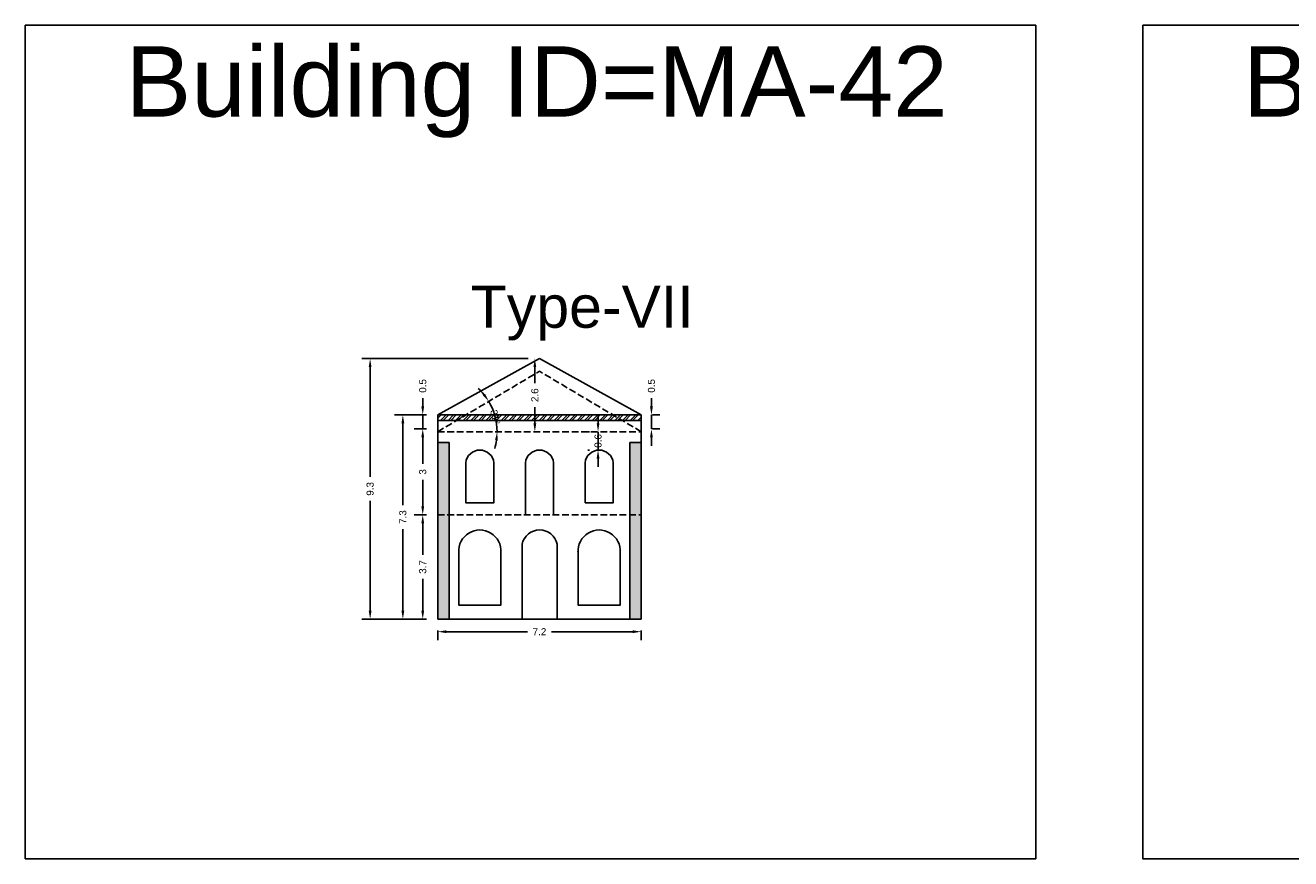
# Model space of a CAD drawing. Header units: metres. Extents: x 3416649 to 3417100, y -6712966 to -6712690.
# Tile 8 of 72: x 3416692 to 3416736, y -6712848 to -6712818. Entities that reach past the tile are written whole.
import ezdxf

# ---------------------------------------------------------------- set-up
doc = ezdxf.new("R2010")
doc.units = ezdxf.units.M
doc.linetypes.add('ACAD_ISO02W100', pattern=[15, 12, -3])
doc.layers.add('Dotted', color=7, linetype='ACAD_ISO02W100', plot=False)
doc.styles.get("Standard").update_dxf_attribs({"font": 'arial.ttf'})
doc.dimstyles.new('ISO-25', dxfattribs={"dimtxt": 0.25, "dimasz": 0.3, "dimexe": 0.3, "dimexo": 0.4, "dimgap": 0.2, "dimtad": 0, "dimdec": 1, "dimdsep": 46, "dimtxsty": 'Standard', "dimcen": 2.5, "dimadec": 0, "dimazin": 0, "dimtfac": 1, "dimtdec": 1, "dimtmove": 0, "dimatfit": 3, "dimfxl": 1, "dimarcsym": 0})

# ---------------------------------------------------------------- blocks, each defined once
blk = doc.blocks.new('*D338')
at = {"color": 0, "lineweight": -2, "transparency": 16777216}
for p, q in [((3416705.794, -6712835.416), (3416705.361, -6712835.416)), ((3416705.661, -6712835.716), (3416705.661, -6712836.843)), ((3416705.661, -6712838.826), (3416705.661, -6712837.698)), ((3416705.794, -6712839.126), (3416705.361, -6712839.126))]:
    blk.add_line(p, q, dxfattribs=at)
at = {"color": 0, "transparency": 16777216}
for points in [[(3416705.611, -6712835.716), (3416705.711, -6712835.716), (3416705.661, -6712835.416)], [(3416705.611, -6712838.826), (3416705.711, -6712838.826), (3416705.661, -6712839.126)]]:
    blk.add_solid(points, dxfattribs=at)
at = {"layer": 'Defpoints', "color": 0, "transparency": 16777216}
for p in [(3416705.661, -6712835.416), (3416706.194, -6712835.416), (3416706.194, -6712839.126)]:
    blk.add_point(p, dxfattribs=at)
at = {"color": 0, "transparency": 16777216, "insert": (3416705.661, -6712837.271), "char_height": 0.25, "attachment_point": 5, "rotation": 90}
blk.add_mtext('3.7', dxfattribs=at)
blk = doc.blocks.new('*D339')
at = {"color": 0, "lineweight": -2, "transparency": 16777216}
for start, end in [(38.9015, 47.0613), (360, 30.7418), (343.6805, 351.8403)]:
    blk.add_arc((3416706.194, -6712832.466), 2.108, start, end, dxfattribs=at)
at = {"color": 0, "transparency": 16777216}
for points in [[(3416707.875, -6712831.113), (3416707.793, -6712831.17), (3416708.006, -6712831.388)], [(3416708.231, -6712832.762), (3416708.33, -6712832.769), (3416708.302, -6712832.466)]]:
    blk.add_solid(points, dxfattribs=at)
at = {"layer": 'Defpoints', "color": 0, "transparency": 16777216}
for p in [(3416709.809, -6712830.316), (3416708.168, -6712831.728), (3416706.194, -6712832.466), (3416706.194, -6712832.466), (3416713.424, -6712832.466)]:
    blk.add_point(p, dxfattribs=at)
at = {"color": 0, "transparency": 16777216, "insert": (3416708.237, -6712831.946), "char_height": 0.25, "attachment_point": 5, "rotation": 284.2688}
blk.add_mtext('31°', dxfattribs=at)
blk = doc.blocks.new('*D340')
at = {"color": 0, "lineweight": -2, "transparency": 16777216}
for p, q in [((3416705.794, -6712832.366), (3416705.361, -6712832.366)), ((3416705.661, -6712832.666), (3416705.661, -6712833.609)), ((3416705.661, -6712835.116), (3416705.661, -6712834.173)), ((3416705.794, -6712835.416), (3416705.361, -6712835.416))]:
    blk.add_line(p, q, dxfattribs=at)
at = {"color": 0, "transparency": 16777216}
for points in [[(3416705.611, -6712832.666), (3416705.711, -6712832.666), (3416705.661, -6712832.366)], [(3416705.611, -6712835.116), (3416705.711, -6712835.116), (3416705.661, -6712835.416)]]:
    blk.add_solid(points, dxfattribs=at)
at = {"layer": 'Defpoints', "color": 0, "transparency": 16777216}
for p in [(3416705.661, -6712832.366), (3416706.194, -6712832.366), (3416706.194, -6712835.416)]:
    blk.add_point(p, dxfattribs=at)
at = {"color": 0, "transparency": 16777216, "insert": (3416705.661, -6712833.891), "char_height": 0.25, "attachment_point": 5, "rotation": 90}
blk.add_mtext('3', dxfattribs=at)
blk = doc.blocks.new('*D341')
at = {"color": 0, "lineweight": -2, "transparency": 16777216}
for p, q in [((3416706.194, -6712839.526), (3416706.194, -6712839.871)), ((3416706.494, -6712839.571), (3416709.383, -6712839.571)), ((3416713.124, -6712839.571), (3416710.234, -6712839.571)), ((3416713.424, -6712839.526), (3416713.424, -6712839.871))]:
    blk.add_line(p, q, dxfattribs=at)
at = {"color": 0, "transparency": 16777216}
for points in [[(3416706.494, -6712839.521), (3416706.494, -6712839.621), (3416706.194, -6712839.571)], [(3416713.124, -6712839.521), (3416713.124, -6712839.621), (3416713.424, -6712839.571)]]:
    blk.add_solid(points, dxfattribs=at)
at = {"layer": 'Defpoints', "color": 0, "transparency": 16777216}
for p in [(3416706.194, -6712839.126), (3416713.424, -6712839.126), (3416713.424, -6712839.571)]:
    blk.add_point(p, dxfattribs=at)
at = {"color": 0, "transparency": 16777216, "insert": (3416709.809, -6712839.571), "char_height": 0.25, "attachment_point": 5}
blk.add_mtext('7.2', dxfattribs=at)
blk = doc.blocks.new('*D342')
at = {"color": 0, "lineweight": -2, "transparency": 16777216}
for p, q in [((3416709.409, -6712829.866), (3416709.344, -6712829.866)), ((3416709.644, -6712830.166), (3416709.644, -6712830.736)), ((3416709.644, -6712832.166), (3416709.644, -6712831.596)), ((3416709.409, -6712832.466), (3416709.344, -6712832.466))]:
    blk.add_line(p, q, dxfattribs=at)
at = {"color": 0, "transparency": 16777216}
for points in [[(3416709.594, -6712830.166), (3416709.694, -6712830.166), (3416709.644, -6712829.866)], [(3416709.594, -6712832.166), (3416709.694, -6712832.166), (3416709.644, -6712832.466)]]:
    blk.add_solid(points, dxfattribs=at)
at = {"layer": 'Defpoints', "color": 0, "transparency": 16777216}
for p in [(3416709.809, -6712829.866), (3416709.644, -6712832.466), (3416709.809, -6712832.466)]:
    blk.add_point(p, dxfattribs=at)
at = {"color": 0, "transparency": 16777216, "insert": (3416709.644, -6712831.166), "char_height": 0.25, "attachment_point": 5, "rotation": 90}
blk.add_mtext('2.6', dxfattribs=at)
blk = doc.blocks.new('*D343')
at = {"color": 0, "lineweight": -2, "transparency": 16777216}
for p, q in [((3416705.661, -6712831.566), (3416705.661, -6712831.266)), ((3416705.794, -6712831.866), (3416705.361, -6712831.866)), ((3416705.661, -6712832.366), (3416705.661, -6712831.866)), ((3416705.794, -6712832.366), (3416705.361, -6712832.366)), ((3416705.661, -6712832.666), (3416705.661, -6712832.966))]:
    blk.add_line(p, q, dxfattribs=at)
at = {"color": 0, "transparency": 16777216}
for points in [[(3416705.611, -6712831.566), (3416705.711, -6712831.566), (3416705.661, -6712831.866)], [(3416705.611, -6712832.666), (3416705.711, -6712832.666), (3416705.661, -6712832.366)]]:
    blk.add_solid(points, dxfattribs=at)
at = {"layer": 'Defpoints', "color": 0, "transparency": 16777216}
for p in [(3416705.661, -6712831.866), (3416706.194, -6712831.866), (3416706.194, -6712832.366)]:
    blk.add_point(p, dxfattribs=at)
at = {"color": 0, "transparency": 16777216, "insert": (3416705.661, -6712830.837), "char_height": 0.25, "attachment_point": 5, "rotation": 90}
blk.add_mtext('0.5', dxfattribs=at)
blk = doc.blocks.new('*D344')
at = {"color": 0, "lineweight": -2, "transparency": 16777216}
for p, q in [((3416713.787, -6712831.566), (3416713.787, -6712831.266)), ((3416713.787, -6712832.366), (3416713.787, -6712831.866)), ((3416713.824, -6712831.866), (3416714.087, -6712831.866)), ((3416713.824, -6712832.366), (3416714.087, -6712832.366)), ((3416713.787, -6712832.666), (3416713.787, -6712832.966))]:
    blk.add_line(p, q, dxfattribs=at)
at = {"color": 0, "transparency": 16777216}
for points in [[(3416713.737, -6712831.566), (3416713.837, -6712831.566), (3416713.787, -6712831.866)], [(3416713.737, -6712832.666), (3416713.837, -6712832.666), (3416713.787, -6712832.366)]]:
    blk.add_solid(points, dxfattribs=at)
at = {"layer": 'Defpoints', "color": 0, "transparency": 16777216}
for p in [(3416713.424, -6712831.866), (3416713.787, -6712831.866), (3416713.424, -6712832.366)]:
    blk.add_point(p, dxfattribs=at)
at = {"color": 0, "transparency": 16777216, "insert": (3416713.787, -6712830.837), "char_height": 0.25, "attachment_point": 5, "rotation": 90}
blk.add_mtext('0.5', dxfattribs=at)
blk = doc.blocks.new('*D345')
at = {"color": 0, "lineweight": -2, "transparency": 16777216}
for p, q in [((3416705.794, -6712831.866), (3416704.654, -6712831.866)), ((3416704.954, -6712832.166), (3416704.954, -6712835.069)), ((3416704.954, -6712838.826), (3416704.954, -6712835.922)), ((3416705.794, -6712839.126), (3416704.654, -6712839.126))]:
    blk.add_line(p, q, dxfattribs=at)
at = {"color": 0, "transparency": 16777216}
for points in [[(3416704.904, -6712832.166), (3416705.004, -6712832.166), (3416704.954, -6712831.866)], [(3416704.904, -6712838.826), (3416705.004, -6712838.826), (3416704.954, -6712839.126)]]:
    blk.add_solid(points, dxfattribs=at)
at = {"layer": 'Defpoints', "color": 0, "transparency": 16777216}
for p in [(3416704.954, -6712831.866), (3416706.194, -6712831.866), (3416706.194, -6712839.126)]:
    blk.add_point(p, dxfattribs=at)
at = {"color": 0, "transparency": 16777216, "insert": (3416704.954, -6712835.496), "char_height": 0.25, "attachment_point": 5, "rotation": 90}
blk.add_mtext('7.3', dxfattribs=at)
blk = doc.blocks.new('*D346')
at = {"color": 0, "lineweight": -2, "transparency": 16777216}
for p, q in [((3416709.409, -6712829.866), (3416703.491, -6712829.866)), ((3416703.791, -6712830.166), (3416703.791, -6712834.068)), ((3416703.791, -6712838.826), (3416703.791, -6712834.923)), ((3416705.794, -6712839.126), (3416703.491, -6712839.126))]:
    blk.add_line(p, q, dxfattribs=at)
at = {"color": 0, "transparency": 16777216}
for points in [[(3416703.741, -6712830.166), (3416703.841, -6712830.166), (3416703.791, -6712829.866)], [(3416703.741, -6712838.826), (3416703.841, -6712838.826), (3416703.791, -6712839.126)]]:
    blk.add_solid(points, dxfattribs=at)
at = {"layer": 'Defpoints', "color": 0, "transparency": 16777216}
for p in [(3416703.791, -6712829.866), (3416709.809, -6712829.866), (3416706.194, -6712839.126)]:
    blk.add_point(p, dxfattribs=at)
at = {"color": 0, "transparency": 16777216, "insert": (3416703.791, -6712834.496), "char_height": 0.25, "attachment_point": 5, "rotation": 90}
blk.add_mtext('9.3', dxfattribs=at)
blk = doc.blocks.new('*D347')
at = {"color": 0, "lineweight": -2, "transparency": 16777216}
for p, q in [((3416711.89, -6712832.166), (3416711.89, -6712831.866)), ((3416711.529, -6712832.466), (3416711.59, -6712832.466)), ((3416711.89, -6712833.116), (3416711.89, -6712832.466)), ((3416711.529, -6712833.116), (3416711.59, -6712833.116)), ((3416711.89, -6712833.416), (3416711.89, -6712833.716))]:
    blk.add_line(p, q, dxfattribs=at)
at = {"color": 0, "transparency": 16777216}
for points in [[(3416711.84, -6712832.166), (3416711.94, -6712832.166), (3416711.89, -6712832.466)], [(3416711.84, -6712833.416), (3416711.94, -6712833.416), (3416711.89, -6712833.116)]]:
    blk.add_solid(points, dxfattribs=at)
at = {"layer": 'Defpoints', "color": 0, "transparency": 16777216}
for p in [(3416711.89, -6712832.466), (3416711.929, -6712832.466), (3416711.929, -6712833.116)]:
    blk.add_point(p, dxfattribs=at)
at = {"color": 0, "transparency": 16777216, "insert": (3416711.89, -6712832.791), "char_height": 0.25, "attachment_point": 5, "rotation": 90}
blk.add_mtext('0.6', dxfattribs=at)

msp = doc.modelspace()

# ---------------------------------------------------------------- hatches: boundary and pattern name
h = msp.add_hatch()
h.set_pattern_fill('ANSI32', color=256, scale=0.02)
h.set_pattern_definition([(45, (-4.114, 0), (-0.134703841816, 0.134703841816), []), (45, (-4.0242, 0), (-0.134703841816, 0.134703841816), [])])
h.paths.add_polyline_path([(3416713.424, -6712832.066), (3416713.424, -6712831.866), (3416706.194, -6712831.866), (3416706.194, -6712832.066)])
h = msp.add_hatch(color=256)
h.dxf.hatch_style = 1
h.paths.add_polyline_path([(3416713.424, -6712835.416), (3416713.024, -6712835.416), (3416713.024, -6712839.126), (3416713.424, -6712839.126)])
h.paths.add_polyline_path([(3416713.424, -6712832.849), (3416713.024, -6712832.849), (3416713.024, -6712835.416), (3416713.424, -6712835.416)])
h.paths.add_polyline_path([(3416706.594, -6712835.416), (3416706.194, -6712835.416), (3416706.194, -6712839.126), (3416706.594, -6712839.126)])
h.paths.add_polyline_path([(3416706.594, -6712832.849), (3416706.194, -6712832.849), (3416706.194, -6712835.416), (3416706.594, -6712835.416)])

# ---------------------------------------------------------------- linework, layer by layer
for points in [[(3416691.54, -6712818.02), (3416727.44, -6712818.02), (3416727.44, -6712847.639), (3416691.54, -6712847.639)], [(3416731.245, -6712818.02), (3416771.559, -6712818.02), (3416771.559, -6712847.639), (3416731.245, -6712847.639)]]:
    msp.add_lwpolyline(points, close=True)
for points in [[(3416709.809, -6712829.866), (3416706.194, -6712831.866)], [(3416709.809, -6712829.866), (3416713.424, -6712831.866)], [(3416706.194, -6712831.866), (3416713.424, -6712831.866)], [(3416706.194, -6712831.866), (3416706.194, -6712839.126)], [(3416713.424, -6712831.866), (3416713.424, -6712839.126)], [(3416706.194, -6712832.066), (3416713.424, -6712832.066)], [(3416706.594, -6712832.849), (3416706.194, -6712832.849)], [(3416706.594, -6712832.849), (3416706.594, -6712839.126)], [(3416713.024, -6712832.849), (3416713.024, -6712839.126)], [(3416713.024, -6712832.849), (3416713.424, -6712832.849)], [(3416708.439, -6712836.659), (3416708.439, -6712838.626), (3416706.939, -6712838.626), (3416706.939, -6712836.659)], [(3416706.194, -6712839.126), (3416713.424, -6712839.126)]]:
    msp.add_lwpolyline(points)
for points in [[(3416707.189, -6712833.566, -0.9), (3416708.189, -6712833.566), (3416708.189, -6712834.986), (3416707.189, -6712834.986), (3416707.189, -6712833.566)], [(3416709.309, -6712835.416), (3416709.309, -6712833.566, -0.9), (3416710.309, -6712833.566), (3416710.309, -6712835.416)], [(3416709.189, -6712839.126), (3416709.189, -6712836.459, -0.805), (3416710.439, -6712836.459), (3416710.439, -6712839.126)], [(3416711.179, -6712836.756, -1.066667), (3416712.679, -6712836.756), (3416712.676, -6712838.626), (3416711.179, -6712838.626), (3416711.179, -6712836.756), (3416711.177, -6712836.707)]]:
    msp.add_lwpolyline(points, format="xyb")
msp.add_lwpolyline([(3416711.429, -6712834.986), (3416712.429, -6712834.986), (3416712.429, -6712833.566, 0.9), (3416711.429, -6712833.566)], format="xyb", close=True)
msp.add_arc((3416707.689, -6712836.707), 0.752, 356.3048, 183.6952)
at = {"layer": 'Dotted', "ltscale": 0.02}
msp.add_line((3416706.194, -6712835.416), (3416713.424, -6712835.416), dxfattribs=at)
for points in [[(3416706.194, -6712832.466), (3416709.809, -6712830.316)], [(3416713.424, -6712832.466), (3416709.809, -6712830.316)], [(3416706.194, -6712832.466), (3416713.424, -6712832.466)]]:
    msp.add_lwpolyline(points, dxfattribs=at)

# ---------------------------------------------------------------- texts
at = {"attachment_point": 1}
for s, width, insert, char_height in [('Building ID=MA-42', 67.86454, (3416695.103, -6712818.765), 2.5), ('Building ID=MA-43', 67.86454, (3416734.808, -6712818.765), 2.5), ('Type-VII ', 9.99112, (3416707.369, -6712827.27), 1.5)]:
    msp.add_mtext_dynamic_manual_height_columns(s, width=width, gutter_width=12.5, heights=[0.517], dxfattribs=dict(at, insert=insert, char_height=char_height))

# ---------------------------------------------------------------- dimensions: what is measured, and where the dimension line sits
for base, p1, p2, picture, middle in [((3416703.791, -6712829.866), (3416706.194, -6712839.126), (3416709.809, -6712829.866), '*D346', (3416703.791, -6712834.496)), ((3416709.644, -6712832.466), (3416709.809, -6712829.866), (3416709.809, -6712832.466), '*D342', (3416709.644, -6712831.166)), ((3416705.661, -6712831.866), (3416706.194, -6712832.366), (3416706.194, -6712831.866), '*D343', (3416705.661, -6712830.837)), ((3416713.787, -6712831.866), (3416713.424, -6712832.366), (3416713.424, -6712831.866), '*D344', (3416713.787, -6712830.837)), ((3416704.954, -6712831.866), (3416706.194, -6712839.126), (3416706.194, -6712831.866), '*D345', (3416704.954, -6712835.496)), ((3416705.660935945, -6712832.365919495), (3416706.193503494, -6712835.415919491), (3416706.193503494, -6712832.365919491), '*D340', (3416705.660935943, -6712833.890919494)), ((3416705.661, -6712835.416), (3416706.194, -6712839.126), (3416706.194, -6712835.416), '*D338', (3416705.661, -6712837.271))]:
    dim = msp.add_linear_dim(base=base, p1=p1, p2=p2, angle=90, dimstyle='ISO-25')
    dim.commit()
    dim.dimension.update_dxf_attribs({"geometry": picture, "text_midpoint": middle})
dim = msp.add_angular_dim_2l(base=(3416708.168, -6712831.728), line1=((3416706.194, -6712832.466), (3416713.424, -6712832.466)), line2=((3416706.194, -6712832.466), (3416709.809, -6712830.316)), dimstyle='ISO-25')
dim.commit()
dim.dimension.update_dxf_attribs({"geometry": '*D339', "text_midpoint": (3416708.237, -6712831.946), "dimtype": 162})
dim = msp.add_linear_dim(base=(3416711.890442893, -6712832.465919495), p1=(3416711.928503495, -6712833.11591949), p2=(3416711.928503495, -6712832.465919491), angle=90, dimstyle='ISO-25')
dim.commit()
dim.dimension.update_dxf_attribs({"geometry": '*D347', "text_midpoint": (3416711.89044289, -6712832.790919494), "dimtype": 160})
dim = msp.add_linear_dim(base=(3416713.424, -6712839.571), p1=(3416706.194, -6712839.126), p2=(3416713.424, -6712839.126), dimstyle='ISO-25')
dim.commit()
dim.dimension.update_dxf_attribs({"geometry": '*D341', "text_midpoint": (3416709.809, -6712839.571)})

doc.saveas('drawing.dxf')
